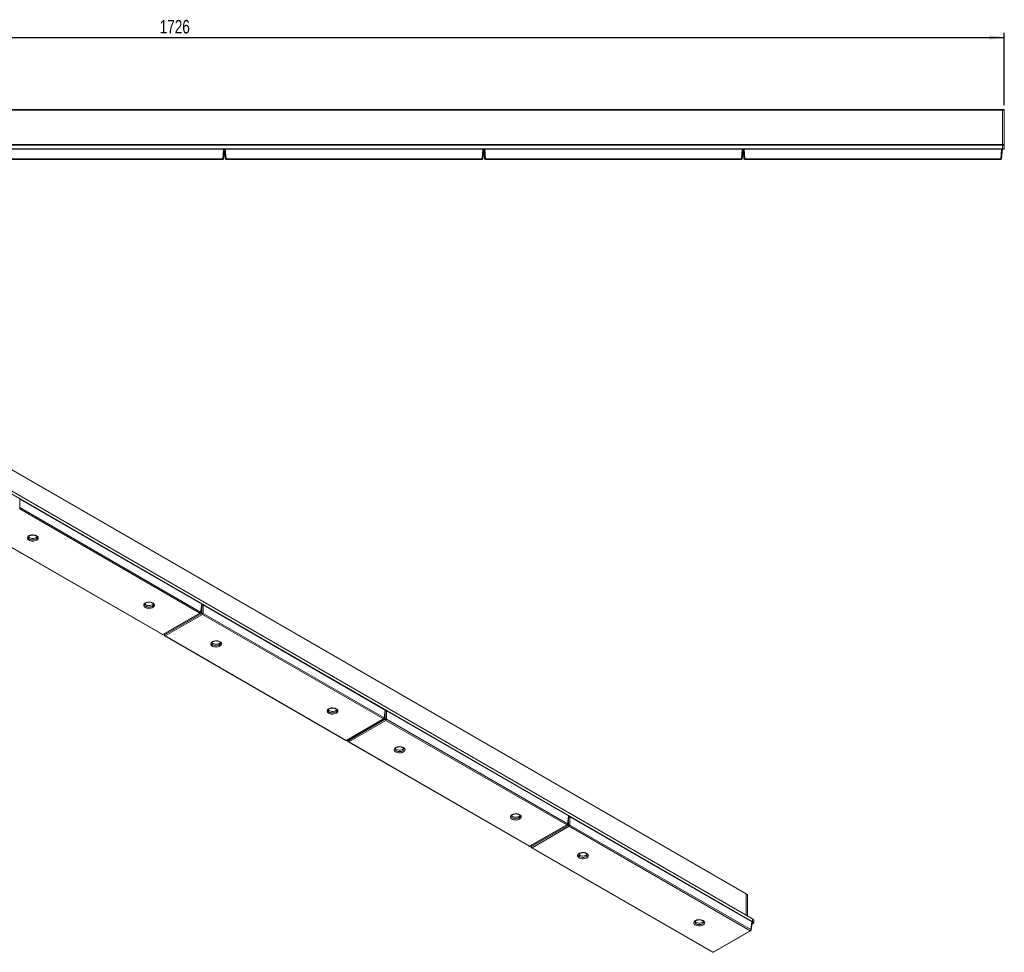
# Model space of a CAD drawing. Header units: millimetres. Extents: x 17 to 410, y 79 to 285.
# Tile 3 of 3: x 193 to 410, y 79 to 285. Entities that reach past the tile are written whole.
import ezdxf

# ---------------------------------------------------------------- set-up
doc = ezdxf.new("R2010")
doc.units = ezdxf.units.MM
doc.layers.add('SLD-0', color=179, linetype='Continuous')
doc.styles.add('SLDTEXTSTYLE0', font='TXT', dxfattribs={"width": 0.75})
doc.dimstyles.new('SLDDIMSTYLE1', dxfattribs={"dimtxt": 3, "dimasz": 3.302, "dimexe": 0, "dimexo": 0.0625, "dimgap": 0.75, "dimtad": 1, "dimdec": 1, "dimlfac": 5, "dimrnd": 1e-09, "dimzin": 12, "dimdsep": 46, "dimtxsty": 'SLDTEXTSTYLE0', "dimsah": 1, "dimcen": 0.09, "dimadec": 0, "dimazin": 3, "dimtfac": 1, "dimtdec": 1, "dimtofl": 0, "dimtmove": 0, "dimatfit": 3, "dimfxl": 0, "dimfrac": 2, "dimtolj": 1, "dimtzin": 12, "dimarcsym": 0})

# ---------------------------------------------------------------- blocks, each defined once
blk = doc.blocks.new('_D_3')
at = {"layer": 'SLD-0'}
for p, q in [((65.27, 266.03), (65.27, 282)), ((410.47, 266.03), (410.47, 282)), ((65.27, 281), (410.47, 281))]:
    blk.add_line(p, q, dxfattribs=at)
for points in [[(65.27, 281), (68.57, 280.5), (68.57, 281.51)], [(410.47, 281), (407.17, 281.51), (407.17, 280.5)]]:
    blk.add_solid(points, dxfattribs=at)
at = {"layer": 'SLD-0', "insert": (223.53, 284.87), "char_height": 3, "attachment_point": 1, "style": 'SLDTEXTSTYLE0'}
blk.add_mtext('1726', dxfattribs=at)

msp = doc.modelspace()

# ---------------------------------------------------------------- linework, layer by layer
at = {"color": 7, "linetype": 'Continuous', "lineweight": 15}
for p, q in [((65.67, 265.034), (410.07, 265.034)), ((65.67, 264.934), (410.07, 264.934)), ((410.07, 265.034), (410.47, 265.034)), ((410.07, 264.934), (410.07, 265.034)), ((410.47, 264.934), (410.07, 264.934)), ((410.07, 264.934), (410.07, 257.334)), ((410.47, 265.034), (410.47, 264.934)), ((410.47, 264.934), (410.47, 257.334)), ((65.67, 257.274), (410.07, 257.274)), ((410.07, 257.174), (65.67, 257.174)), ((410.07, 257.334), (410.47, 257.334)), ((410.07, 257.274), (410.07, 257.334)), ((410.07, 257.274), (410.47, 257.274)), ((410.07, 257.174), (410.07, 257.274)), ((410.47, 257.174), (410.07, 257.174)), ((410.07, 257.174), (410.07, 256.374)), ((410.47, 257.334), (410.47, 257.274)), ((410.47, 257.274), (410.47, 257.174)), ((410.47, 257.174), (410.47, 256.374)), ((65.67, 256.374), (410.07, 256.374)), ((237.67, 256.274), (180.669, 256.274)), ((237.485, 254.156), (237.67, 256.274)), ((237.67, 256.274), (237.843, 256.274)), ((237.87, 256.274), (237.684, 254.156)), ((237.896, 256.274), (237.843, 256.274)), ((238.055, 254.156), (237.87, 256.274)), ((237.896, 256.274), (238.069, 256.274)), ((238.069, 256.274), (238.254, 254.156)), ((295.07, 256.274), (238.069, 256.274)), ((294.885, 254.156), (295.07, 256.274)), ((295.07, 256.274), (295.243, 256.274)), ((295.27, 256.274), (295.084, 254.156)), ((295.469, 256.274), (295.243, 256.274)), ((295.455, 254.156), (295.27, 256.274)), ((295.469, 256.274), (295.654, 254.156)), ((352.47, 256.274), (295.469, 256.274)), ((352.285, 254.156), (352.47, 256.274)), ((352.47, 256.274), (352.643, 256.274)), ((352.67, 256.274), (352.484, 254.156)), ((352.696, 256.274), (352.643, 256.274)), ((352.855, 254.156), (352.67, 256.274)), ((352.696, 256.274), (352.869, 256.274)), ((352.869, 256.274), (353.054, 254.156)), ((409.87, 256.274), (352.869, 256.274)), ((409.685, 254.156), (409.87, 256.274)), ((409.87, 256.274), (410.043, 256.274)), ((410.07, 256.274), (409.884, 254.156)), ((410.07, 256.274), (410.043, 256.274)), ((410.07, 256.274), (410.07, 256.374)), ((410.07, 256.374), (410.47, 256.374)), ((410.47, 256.274), (410.07, 256.274)), ((410.47, 256.374), (410.47, 256.274)), ((180.854, 254.156), (237.485, 254.156)), ((237.485, 253.974), (180.854, 253.974)), ((237.485, 253.974), (237.485, 254.156)), ((238.254, 254.156), (294.885, 254.156)), ((238.254, 254.156), (238.254, 253.974)), ((294.885, 253.974), (238.254, 253.974)), ((294.885, 253.974), (294.885, 254.156)), ((295.654, 254.156), (352.285, 254.156)), ((295.654, 254.156), (295.654, 253.974)), ((352.285, 253.974), (295.654, 253.974)), ((352.285, 253.974), (352.285, 254.156)), ((353.054, 254.156), (409.685, 254.156)), ((353.054, 254.156), (353.054, 253.974)), ((409.685, 253.974), (353.054, 253.974)), ((409.685, 253.974), (409.685, 254.156)), ((353.336, 91.482), (109.809, 232.067)), ((353.357, 91.436), (109.83, 232.022)), ((354.751, 85.962), (111.223, 226.548)), ((354.771, 85.916), (111.244, 226.502)), ((111.244, 225.849), (354.771, 85.263)), ((192.56, 178.824), (192.56, 176.943)), ((232.867, 155.555), (192.56, 178.824)), ((232.464, 153.596), (192.42, 176.713)), ((192.56, 176.943), (232.605, 153.826)), ((184.095, 171.955), (224.139, 148.838)), ((184.195, 171.965), (224.239, 148.848)), ((196.46, 170.373), (196.46, 170.385)), ((222.199, 155.515), (222.199, 155.527)), ((232.605, 153.826), (232.867, 155.555)), ((232.662, 153.729), (232.924, 155.464)), ((233.148, 155.393), (233.148, 153.513)), ((273.455, 132.125), (233.148, 155.393)), ((224.239, 148.848), (232.464, 153.596)), ((224.339, 148.838), (232.564, 153.586)), ((224.642, 148.765), (232.867, 153.513)), ((233.008, 153.282), (224.783, 148.534)), ((273.052, 130.165), (233.008, 153.282)), ((233.148, 153.513), (273.193, 130.396)), ((224.542, 148.955), (224.585, 148.668)), ((224.683, 148.524), (264.727, 125.407)), ((224.783, 148.534), (264.827, 125.417)), ((237.048, 146.942), (237.048, 146.954)), ((262.787, 132.084), (262.787, 132.096)), ((273.193, 130.396), (273.455, 132.125)), ((273.249, 130.299), (273.512, 132.033)), ((273.736, 131.962), (273.736, 130.082)), ((314.043, 108.694), (273.736, 131.962)), ((264.827, 125.417), (273.052, 130.165)), ((264.927, 125.407), (273.152, 130.155)), ((265.23, 125.334), (273.455, 130.082)), ((273.595, 129.851), (265.371, 125.103)), ((313.64, 106.734), (273.595, 129.851)), ((273.736, 130.082), (313.781, 106.965)), ((265.13, 125.524), (265.173, 125.237)), ((265.271, 125.094), (305.315, 101.977)), ((265.371, 125.103), (305.415, 101.986)), ((277.636, 123.511), (277.636, 123.523)), ((303.375, 108.653), (303.374, 108.665)), ((313.781, 106.965), (314.043, 108.694)), ((313.837, 106.868), (314.1, 108.602)), ((314.324, 108.531), (314.324, 106.651)), ((354.63, 85.263), (314.324, 108.531)), ((305.415, 101.986), (313.64, 106.734)), ((305.515, 101.977), (313.74, 106.724)), ((305.818, 101.903), (314.043, 106.651)), ((314.183, 106.42), (305.959, 101.673)), ((354.228, 83.303), (314.183, 106.42)), ((314.324, 106.651), (354.368, 83.534)), ((305.718, 102.093), (305.761, 101.806)), ((305.859, 101.663), (345.903, 78.546)), ((305.959, 101.673), (346.003, 78.556)), ((318.224, 100.081), (318.224, 100.093)), ((353.619, 91.319), (353.336, 91.482)), ((353.357, 91.436), (353.357, 86.766)), ((353.64, 91.273), (353.357, 91.436)), ((353.64, 91.273), (353.64, 86.603)), ((343.963, 85.222), (343.962, 85.234)), ((354.368, 83.534), (354.63, 85.263)), ((354.425, 83.437), (354.688, 85.171)), ((354.701, 85.141), (354.682, 85.13)), ((354.983, 84.977), (354.701, 85.141)), ((355.033, 85.799), (354.751, 85.962)), ((354.771, 85.916), (354.771, 85.263)), ((355.054, 85.753), (354.771, 85.916)), ((354.771, 85.263), (355.054, 85.1)), ((355.054, 85.753), (355.054, 85.1)), ((346.003, 78.556), (354.228, 83.303)), ((346.103, 78.546), (354.328, 83.293)), ((354.983, 84.977), (354.628, 84.772))]:
    msp.add_line(p, q, dxfattribs=at)
at = {"color": 8, "linetype": 'Continuous', "lineweight": 15}
for p, q in [((232.867, 153.513), (232.867, 155.083)), ((232.955, 155.423), (232.921, 155.442)), ((224.608, 148.993), (224.642, 148.765)), ((273.455, 130.082), (273.455, 131.652)), ((273.543, 131.992), (273.509, 132.011)), ((265.196, 125.562), (265.23, 125.334)), ((314.043, 106.651), (314.043, 108.221)), ((314.131, 108.561), (314.097, 108.581)), ((305.784, 102.131), (305.818, 101.903)), ((354.701, 85.141), (354.685, 85.15))]:
    msp.add_line(p, q, dxfattribs=at)
at = {"color": 7, "linetype": 'Continuous', "lineweight": 15, "flags": 128}
for points in [[(196.309, 170.7), (196.493, 170.563), (196.613, 170.403), (196.66, 170.232), (196.631, 170.059), (196.529, 169.895), (196.36, 169.752), (196.135, 169.637), (195.867, 169.558), (195.573, 169.52), (195.272, 169.526), (194.984, 169.574), (194.725, 169.663), (194.512, 169.785), (194.359, 169.935), (194.275, 170.102), (194.265, 170.275), (194.331, 170.445), (194.468, 170.599), (194.667, 170.73), (194.915, 170.827), (195.198, 170.886), (195.498, 170.902), (195.795, 170.875), (196.071, 170.806), (196.309, 170.7)], [(194.506, 170.527), (194.53, 170.488), (194.663, 170.351), (194.856, 170.24), (195.093, 170.163), (195.358, 170.126), (195.63, 170.131), (195.89, 170.179), (196.117, 170.265), (196.296, 170.383), (196.409, 170.518)], [(222.047, 155.841), (222.232, 155.704), (222.351, 155.545), (222.398, 155.373), (222.37, 155.2), (222.268, 155.037), (222.099, 154.893), (221.873, 154.778), (221.605, 154.7), (221.312, 154.662), (221.011, 154.667), (220.722, 154.716), (220.463, 154.804), (220.251, 154.927), (220.098, 155.076), (220.014, 155.243), (220.004, 155.417), (220.07, 155.586), (220.206, 155.741), (220.405, 155.871), (220.654, 155.969), (220.937, 156.027), (221.237, 156.044), (221.534, 156.017), (221.81, 155.948), (222.047, 155.841)], [(220.245, 155.669), (220.269, 155.629), (220.402, 155.492), (220.595, 155.381), (220.832, 155.304), (221.097, 155.267), (221.369, 155.272), (221.628, 155.32), (221.856, 155.406), (222.035, 155.525), (222.148, 155.66)], [(236.897, 147.269), (237.081, 147.132), (237.2, 146.972), (237.248, 146.801), (237.219, 146.628), (237.117, 146.465), (236.948, 146.321), (236.723, 146.206), (236.455, 146.127), (236.161, 146.089), (235.86, 146.095), (235.572, 146.143), (235.313, 146.232), (235.1, 146.354), (234.947, 146.504), (234.863, 146.671), (234.853, 146.844), (234.919, 147.014), (235.056, 147.168), (235.255, 147.299), (235.503, 147.396), (235.786, 147.455), (236.086, 147.471), (236.383, 147.444), (236.659, 147.375), (236.897, 147.269)], [(235.094, 147.096), (235.118, 147.057), (235.251, 146.92), (235.444, 146.809), (235.681, 146.732), (235.946, 146.695), (236.218, 146.7), (236.478, 146.748), (236.705, 146.834), (236.884, 146.952), (236.997, 147.087)], [(262.635, 132.41), (262.82, 132.273), (262.939, 132.114), (262.986, 131.942), (262.958, 131.769), (262.856, 131.606), (262.687, 131.462), (262.461, 131.347), (262.193, 131.269), (261.9, 131.231), (261.599, 131.236), (261.31, 131.285), (261.051, 131.373), (260.839, 131.496), (260.685, 131.645), (260.602, 131.812), (260.592, 131.986), (260.658, 132.155), (260.794, 132.31), (260.993, 132.44), (261.242, 132.538), (261.525, 132.596), (261.824, 132.613), (262.122, 132.586), (262.398, 132.517), (262.635, 132.41)], [(260.833, 132.238), (260.857, 132.199), (260.99, 132.062), (261.183, 131.95), (261.42, 131.873), (261.685, 131.836), (261.957, 131.841), (262.216, 131.889), (262.444, 131.975), (262.623, 132.094), (262.736, 132.229)], [(277.485, 123.838), (277.669, 123.701), (277.788, 123.541), (277.835, 123.37), (277.807, 123.197), (277.705, 123.034), (277.536, 122.89), (277.311, 122.775), (277.043, 122.696), (276.749, 122.658), (276.448, 122.664), (276.159, 122.712), (275.901, 122.801), (275.688, 122.924), (275.535, 123.073), (275.451, 123.24), (275.441, 123.413), (275.507, 123.583), (275.644, 123.738), (275.842, 123.868), (276.091, 123.965), (276.374, 124.024), (276.674, 124.041), (276.971, 124.013), (277.247, 123.944), (277.485, 123.838)], [(275.682, 123.665), (275.706, 123.626), (275.839, 123.489), (276.032, 123.378), (276.269, 123.301), (276.534, 123.264), (276.806, 123.269), (277.066, 123.317), (277.293, 123.403), (277.472, 123.521), (277.585, 123.657)], [(303.223, 108.979), (303.408, 108.842), (303.527, 108.683), (303.574, 108.511), (303.546, 108.338), (303.444, 108.175), (303.275, 108.031), (303.049, 107.917), (302.781, 107.838), (302.488, 107.8), (302.187, 107.805), (301.898, 107.854), (301.639, 107.942), (301.427, 108.065), (301.273, 108.214), (301.189, 108.381), (301.18, 108.555), (301.246, 108.724), (301.382, 108.879), (301.581, 109.009), (301.83, 109.107), (302.113, 109.166), (302.412, 109.182), (302.71, 109.155), (302.986, 109.086), (303.223, 108.979)], [(301.421, 108.807), (301.444, 108.768), (301.578, 108.631), (301.77, 108.519), (302.008, 108.442), (302.272, 108.405), (302.545, 108.411), (302.804, 108.458), (303.032, 108.544), (303.211, 108.663), (303.324, 108.798)], [(318.072, 100.407), (318.257, 100.27), (318.376, 100.111), (318.423, 99.939), (318.395, 99.766), (318.293, 99.603), (318.124, 99.459), (317.898, 99.344), (317.63, 99.265), (317.337, 99.228), (317.036, 99.233), (316.747, 99.281), (316.488, 99.37), (316.276, 99.493), (316.123, 99.642), (316.039, 99.809), (316.029, 99.982), (316.095, 100.152), (316.231, 100.307), (316.43, 100.437), (316.679, 100.534), (316.962, 100.593), (317.262, 100.61), (317.559, 100.582), (317.835, 100.514), (318.072, 100.407)], [(316.27, 100.234), (316.294, 100.195), (316.427, 100.058), (316.62, 99.947), (316.857, 99.87), (317.122, 99.833), (317.394, 99.838), (317.653, 99.886), (317.881, 99.972), (318.06, 100.091), (318.173, 100.226)], [(343.811, 85.548), (343.996, 85.411), (344.115, 85.252), (344.162, 85.08), (344.134, 84.907), (344.032, 84.744), (343.863, 84.6), (343.637, 84.486), (343.369, 84.407), (343.076, 84.369), (342.775, 84.374), (342.486, 84.423), (342.227, 84.511), (342.014, 84.634), (341.861, 84.783), (341.777, 84.95), (341.768, 85.124), (341.834, 85.293), (341.97, 85.448), (342.169, 85.578), (342.418, 85.676), (342.701, 85.735), (343, 85.751), (343.297, 85.724), (343.573, 85.655), (343.811, 85.548)], [(342.008, 85.376), (342.032, 85.337), (342.166, 85.2), (342.358, 85.089), (342.596, 85.011), (342.86, 84.974), (343.133, 84.98), (343.392, 85.027), (343.62, 85.113), (343.799, 85.232), (343.912, 85.367)]]:
    msp.add_lwpolyline(points, dxfattribs=at)
at = {"color": 8, "linetype": 'Continuous', "lineweight": 15, "flags": 128}
for points in [[(194.46, 170.371), (194.465, 170.314), (194.53, 170.162), (194.663, 170.024), (194.856, 169.913), (195.093, 169.836), (195.358, 169.799), (195.63, 169.804), (195.89, 169.852), (196.117, 169.938), (196.296, 170.057), (196.413, 170.199), (196.46, 170.354), (196.46, 170.373)], [(220.199, 155.512), (220.204, 155.456), (220.269, 155.303), (220.402, 155.166), (220.595, 155.055), (220.832, 154.978), (221.097, 154.94), (221.369, 154.946), (221.628, 154.993), (221.856, 155.08), (222.035, 155.198), (222.152, 155.34), (222.198, 155.495), (222.199, 155.515)], [(235.048, 146.94), (235.053, 146.883), (235.118, 146.731), (235.251, 146.594), (235.444, 146.482), (235.681, 146.405), (235.946, 146.368), (236.218, 146.373), (236.478, 146.421), (236.705, 146.507), (236.884, 146.626), (237.001, 146.768), (237.048, 146.923), (237.048, 146.942)], [(260.787, 132.081), (260.792, 132.025), (260.857, 131.872), (260.99, 131.735), (261.183, 131.624), (261.42, 131.547), (261.685, 131.509), (261.957, 131.515), (262.216, 131.562), (262.444, 131.649), (262.623, 131.767), (262.74, 131.909), (262.786, 132.064), (262.787, 132.084)], [(275.636, 123.509), (275.641, 123.452), (275.706, 123.3), (275.839, 123.163), (276.032, 123.051), (276.269, 122.974), (276.534, 122.937), (276.806, 122.943), (277.066, 122.99), (277.293, 123.076), (277.472, 123.195), (277.589, 123.337), (277.635, 123.492), (277.636, 123.511)], [(301.375, 108.651), (301.38, 108.594), (301.444, 108.441), (301.578, 108.304), (301.77, 108.193), (302.008, 108.116), (302.272, 108.079), (302.545, 108.084), (302.804, 108.131), (303.032, 108.218), (303.211, 108.336), (303.328, 108.478), (303.374, 108.633), (303.375, 108.653)], [(316.224, 100.078), (316.229, 100.022), (316.294, 99.869), (316.427, 99.732), (316.62, 99.621), (316.857, 99.544), (317.122, 99.506), (317.394, 99.512), (317.653, 99.559), (317.881, 99.645), (318.06, 99.764), (318.177, 99.906), (318.223, 100.061), (318.224, 100.081)], [(341.963, 85.22), (341.968, 85.163), (342.032, 85.01), (342.166, 84.873), (342.358, 84.762), (342.596, 84.685), (342.86, 84.648), (343.133, 84.653), (343.392, 84.701), (343.62, 84.787), (343.799, 84.905), (343.916, 85.047), (343.962, 85.202), (343.963, 85.222)]]:
    msp.add_lwpolyline(points, dxfattribs=at)
at = {"color": 7, "linetype": 'Continuous', "lineweight": 15}
for centre, radius, start, end in [((237.585, 254.733), 0.585, 260.19725, 279.80275), ((237.485, 254.174), 0.2, 270, 355), ((238.154, 254.733), 0.585, 260.19725, 279.80275), ((238.254, 254.174), 0.2, 185, 270), ((294.985, 254.733), 0.585, 260.19725, 279.80275), ((294.885, 254.174), 0.2, 270, 355), ((295.554, 254.733), 0.585, 260.19725, 279.80275), ((295.654, 254.174), 0.2, 185, 270), ((352.385, 254.733), 0.585, 260.19725, 279.80275), ((352.285, 254.174), 0.2, 270, 355), ((352.954, 254.733), 0.585, 260.19725, 279.80275), ((353.054, 254.174), 0.2, 185, 270), ((409.785, 254.733), 0.585, 260.19725, 279.80275), ((409.685, 254.174), 0.2, 270, 355), ((232.295, 153.857), 0.311, 302.80086, 354.311), ((232.464, 153.759), 0.2, 299.99731, 351.38371), ((233.008, 153.173), 0.368, 67.47874, 112.52126), ((233.176, 153.543), 0.311, 185.689, 237.19914), ((232.839, 153.543), 0.311, 302.80086, 354.311), ((224.239, 149.012), 0.2, 240.00269, 299.99731), ((224.783, 148.698), 0.2, 188.61629, 240.00269), ((224.952, 148.796), 0.311, 185.689, 237.19914), ((272.883, 130.426), 0.311, 302.80086, 354.311), ((273.052, 130.328), 0.2, 299.99731, 351.38371), ((273.595, 129.742), 0.368, 67.47874, 112.52126), ((273.764, 130.112), 0.311, 185.689, 237.19914), ((273.427, 130.112), 0.311, 302.80086, 354.311), ((264.827, 125.581), 0.2, 240.00269, 299.99731), ((265.371, 125.267), 0.2, 188.61629, 240.00269), ((265.539, 125.365), 0.311, 185.689, 237.19914), ((313.471, 106.995), 0.311, 302.80086, 354.311), ((313.64, 106.898), 0.2, 299.99731, 351.38371), ((314.183, 106.311), 0.368, 67.47874, 112.52126), ((314.352, 106.682), 0.311, 185.689, 237.19914), ((314.015, 106.682), 0.311, 302.80086, 354.311), ((305.415, 102.15), 0.2, 240.00269, 299.99731), ((305.959, 101.836), 0.2, 188.61629, 240.00269), ((306.127, 101.934), 0.311, 185.689, 237.19914), ((353.31, 91.442), 0.048, 352.74417, 55.94365), ((353.308, 91.442), 0.0493, 353.70115, 54.98667), ((353.591, 91.278), 0.0493, 353.70115, 54.98667), ((354.618, 85.27), 0.154, 302.60548, 357.39452), ((354.724, 85.922), 0.048, 352.74417, 55.94365), ((354.722, 85.922), 0.0493, 353.70115, 54.98667), ((354.901, 85.107), 0.154, 302.60548, 357.39452), ((355.005, 85.758), 0.0493, 353.70115, 54.98667), ((354.059, 83.565), 0.311, 302.80086, 354.311), ((354.228, 83.467), 0.2, 299.99731, 351.38371), ((346.003, 78.719), 0.2, 240.00269, 299.99731)]:
    msp.add_arc(centre, radius, start, end, dxfattribs=at)
at = {"color": 8, "linetype": 'Continuous', "lineweight": 15}
for centre, radius, start, end in [((232.522, 153.677), 0.0995, 234.01818, 294.67136), ((232.555, 153.732), 0.106, 358.43542, 62.28962), ((224.181, 148.929), 0.0995, 245.32864, 305.98182), ((224.298, 148.929), 0.0995, 234.01818, 294.67136), ((224.689, 148.672), 0.103, 116.62252, 182.65244), ((224.725, 148.612), 0.0969, 244.41317, 306.89728), ((273.11, 130.246), 0.0995, 234.01818, 294.67136), ((273.143, 130.301), 0.106, 358.43542, 62.28962), ((264.769, 125.498), 0.0995, 245.32864, 305.98182), ((264.886, 125.498), 0.0995, 234.01818, 294.67136), ((265.276, 125.242), 0.103, 116.62252, 182.65244), ((265.313, 125.181), 0.0969, 244.41317, 306.89728), ((313.731, 106.87), 0.106, 358.43542, 62.28962), ((313.698, 106.815), 0.0995, 234.01818, 294.67136), ((305.357, 102.067), 0.0995, 245.32864, 305.98182), ((305.474, 102.067), 0.0995, 234.01818, 294.67136), ((305.864, 101.811), 0.103, 116.62252, 182.65244), ((305.901, 101.75), 0.0969, 244.41317, 306.89728), ((354.286, 83.384), 0.0995, 234.01818, 294.67136), ((354.319, 83.44), 0.106, 358.43542, 62.28962), ((345.945, 78.636), 0.0995, 245.32864, 305.98182), ((346.062, 78.636), 0.0995, 234.01818, 294.67136)]:
    msp.add_arc(centre, radius, start, end, dxfattribs=at)
at = {"color": 7, "linetype": 'Continuous', "lineweight": 15}
for centre, major_axis, ratio, start_param, end_param in [((232.724, 155.474), (0.202, 0), 0.5729191, 6.1965899, 7.0647854), ((233.008, 155.31), (0.2, 0), 0.5816896, 0.7891963, 2.0418656), ((273.312, 132.043), (0.202, 0), 0.5729191, 6.1965899, 7.0647854), ((273.595, 131.879), (0.2, 0), 0.5816896, 0.7891963, 1.9384894), ((313.899, 108.612), (0.202, 0), 0.5729191, 6.1965899, 7.0647854), ((314.183, 108.448), (0.2, 0), 0.5816896, 0.7891963, 2.0418656), ((354.487, 85.181), (0.202, 0), 0.5729191, 6.1965899, 7.0647854)]:
    msp.add_ellipse(centre, major_axis=major_axis, ratio=ratio, start_param=start_param, end_param=end_param, dxfattribs=at)
for points, knots in [([(194.463, 170.372), (194.465, 170.4), (194.468, 170.453), (194.531, 170.553), (194.649, 170.659), (194.824, 170.753), (195.038, 170.822), (195.279, 170.863), (195.533, 170.87), (195.782, 170.844), (196.006, 170.786), (196.141, 170.728), (196.201, 170.694), (196.209, 170.69)], [0, 0, 0, 0, 0.0978477, 0.1929119, 0.295281, 0.3939761, 0.4926505, 0.5922303, 0.6925142, 0.7929675, 0.8928416, 0.9859772, 1, 1, 1, 1]), ([(196.209, 170.69), (196.235, 170.673), (196.313, 170.626), (196.401, 170.538), (196.453, 170.449), (196.455, 170.402), (196.456, 170.381)], [0, 0, 0, 0, 0.158879, 0.4618846, 0.7663713, 1, 1, 1, 1]), ([(220.202, 155.514), (220.203, 155.541), (220.206, 155.595), (220.269, 155.695), (220.388, 155.8), (220.563, 155.894), (220.777, 155.964), (221.018, 156.004), (221.271, 156.012), (221.521, 155.985), (221.745, 155.928), (221.88, 155.869), (221.94, 155.836), (221.947, 155.831)], [0, 0, 0, 0, 0.0978477, 0.1929119, 0.295281, 0.3939761, 0.4926505, 0.5922303, 0.6925142, 0.7929675, 0.8928416, 0.9859772, 1, 1, 1, 1]), ([(221.947, 155.831), (221.974, 155.815), (222.051, 155.767), (222.14, 155.679), (222.192, 155.591), (222.194, 155.543), (222.195, 155.522)], [0, 0, 0, 0, 0.158879, 0.4618846, 0.7663713, 1, 1, 1, 1]), ([(235.051, 146.941), (235.053, 146.969), (235.056, 147.022), (235.118, 147.122), (235.237, 147.228), (235.412, 147.322), (235.626, 147.392), (235.867, 147.432), (236.121, 147.439), (236.37, 147.413), (236.594, 147.355), (236.729, 147.297), (236.789, 147.263), (236.797, 147.259)], [0, 0, 0, 0, 0.0978477, 0.1929119, 0.295281, 0.3939761, 0.4926505, 0.5922303, 0.6925142, 0.7929675, 0.8928416, 0.9859772, 1, 1, 1, 1]), ([(236.797, 147.259), (236.823, 147.243), (236.9, 147.195), (236.989, 147.107), (237.041, 147.018), (237.043, 146.971), (237.044, 146.95)], [0, 0, 0, 0, 0.158879, 0.4618846, 0.7663713, 1, 1, 1, 1]), ([(260.79, 132.083), (260.791, 132.11), (260.794, 132.164), (260.857, 132.264), (260.976, 132.369), (261.151, 132.463), (261.364, 132.533), (261.606, 132.573), (261.859, 132.581), (262.109, 132.554), (262.333, 132.497), (262.468, 132.439), (262.528, 132.405), (262.535, 132.4)], [0, 0, 0, 0, 0.0978477, 0.1929119, 0.295281, 0.3939761, 0.4926505, 0.5922303, 0.6925142, 0.7929675, 0.8928416, 0.9859772, 1, 1, 1, 1]), ([(262.535, 132.4), (262.562, 132.384), (262.639, 132.336), (262.728, 132.249), (262.78, 132.16), (262.782, 132.112), (262.783, 132.091)], [0, 0, 0, 0, 0.158879, 0.4618846, 0.7663713, 1, 1, 1, 1]), ([(275.639, 123.51), (275.641, 123.538), (275.644, 123.592), (275.706, 123.691), (275.825, 123.797), (276, 123.891), (276.214, 123.961), (276.455, 124.001), (276.709, 124.009), (276.958, 123.982), (277.182, 123.925), (277.317, 123.866), (277.377, 123.833), (277.385, 123.828)], [0, 0, 0, 0, 0.0978477, 0.1929119, 0.295281, 0.3939761, 0.4926505, 0.5922303, 0.6925142, 0.7929675, 0.8928416, 0.9859772, 1, 1, 1, 1]), ([(277.385, 123.828), (277.411, 123.812), (277.488, 123.764), (277.577, 123.676), (277.629, 123.588), (277.631, 123.54), (277.632, 123.519)], [0, 0, 0, 0, 0.158879, 0.4618846, 0.7663713, 1, 1, 1, 1]), ([(301.378, 108.652), (301.379, 108.679), (301.382, 108.733), (301.445, 108.833), (301.563, 108.938), (301.739, 109.032), (301.952, 109.102), (302.194, 109.142), (302.447, 109.15), (302.697, 109.123), (302.921, 109.066), (303.056, 109.008), (303.115, 108.974), (303.123, 108.969)], [0, 0, 0, 0, 0.0978477, 0.1929119, 0.295281, 0.3939761, 0.4926505, 0.5922303, 0.6925142, 0.7929675, 0.8928416, 0.9859772, 1, 1, 1, 1]), ([(303.123, 108.969), (303.15, 108.953), (303.227, 108.905), (303.316, 108.818), (303.368, 108.729), (303.37, 108.681), (303.371, 108.66)], [0, 0, 0, 0, 0.158879, 0.4618846, 0.7663713, 1, 1, 1, 1]), ([(316.227, 100.08), (316.228, 100.107), (316.232, 100.161), (316.294, 100.26), (316.413, 100.366), (316.588, 100.46), (316.802, 100.53), (317.043, 100.57), (317.297, 100.578), (317.546, 100.551), (317.77, 100.494), (317.905, 100.435), (317.965, 100.402), (317.972, 100.397)], [0, 0, 0, 0, 0.09784775, 0.19291195, 0.29528099, 0.3939761, 0.49265048, 0.59223025, 0.69251419, 0.79296754, 0.8928416, 0.98597716, 1, 1, 1, 1]), ([(317.972, 100.397), (317.999, 100.381), (318.076, 100.333), (318.165, 100.245), (318.217, 100.157), (318.219, 100.109), (318.22, 100.088)], [0, 0, 0, 0, 0.158879, 0.4618846, 0.7663713, 1, 1, 1, 1]), ([(341.966, 85.221), (341.967, 85.248), (341.97, 85.302), (342.033, 85.402), (342.151, 85.507), (342.327, 85.601), (342.54, 85.671), (342.781, 85.712), (343.035, 85.719), (343.285, 85.692), (343.509, 85.635), (343.644, 85.577), (343.703, 85.543), (343.711, 85.539)], [0, 0, 0, 0, 0.0978477, 0.1929119, 0.295281, 0.3939761, 0.4926505, 0.5922303, 0.6925142, 0.7929675, 0.8928416, 0.9859772, 1, 1, 1, 1]), ([(343.711, 85.539), (343.738, 85.522), (343.815, 85.474), (343.904, 85.387), (343.956, 85.298), (343.958, 85.25), (343.959, 85.23)], [0, 0, 0, 0, 0.158879, 0.4618846, 0.7663713, 1, 1, 1, 1])]:
    msp.add_open_spline(points, degree=3, knots=knots, dxfattribs=at)

# ---------------------------------------------------------------- dimensions: what is measured, and where the dimension line sits
at = {"layer": 'SLD-0'}
dim = msp.add_linear_dim(base=(410.47, 281.003), p1=(65.27, 265.034), p2=(410.47, 265.034), angle=0, dimstyle='SLDDIMSTYLE1', dxfattribs=at)
dim.commit()
dim.dimension.update_dxf_attribs({"geometry": '_D_3', "text_midpoint": (227.961, 281.003), "dimtype": 160})

doc.saveas('drawing.dxf')
